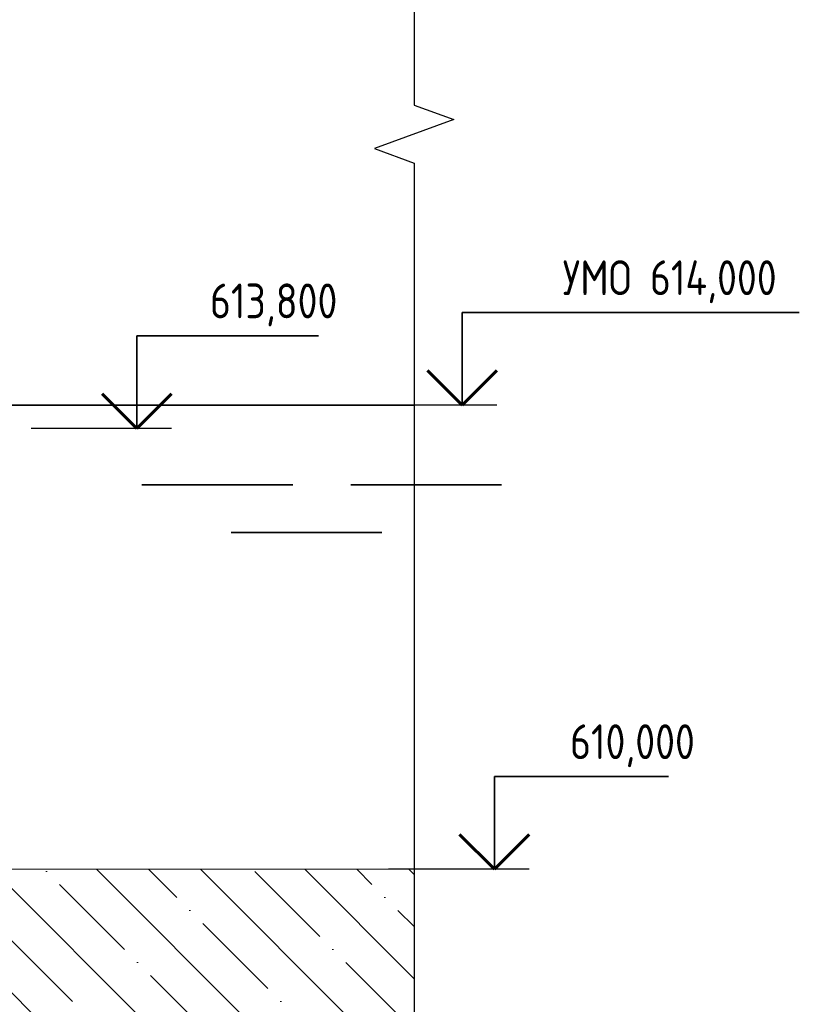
# Model space of a CAD drawing. Header units: millimetres. Extents: x 452087 to 582075, y 10891 to 81641.
# Tile 154 of 256: x 506994 to 513718, y 32872 to 41360. Entities that reach past the tile are written whole.
import ezdxf
from ezdxf.enums import TextEntityAlignment as Align

# ---------------------------------------------------------------- set-up
doc = ezdxf.new("R2010")
doc.units = ezdxf.units.MM
doc.layers.add('ГТО-2_Бетон_025', color=7, linetype='Continuous', lineweight=25)
doc.layers.add('ГТО-2_Вода', color=4, linetype='Continuous', lineweight=35)
doc.layers.add('ГТО-2_Выноски', color=7, linetype='Continuous')
doc.layers.add('ГТО-2_Штриховка_018', color=7, linetype='Continuous', lineweight=18, true_color=0x6b6b6b)
doc.styles.add('RomanS', font='romans.shx', dxfattribs={"width": 0.7})

# ---------------------------------------------------------------- blocks, each defined once
blk = doc.blocks.new('*U479')
at = {"color": 2, "lineweight": 35, "ltscale": 100}
for p, q in [((-9.122, 7.996), (-24.793, 7.996)), ((-9.122, 0), (-9.122, 7.996))]:
    blk.add_line(p, q, dxfattribs=at)
at = {"color": 3, "lineweight": 60, "ltscale": 100}
for p, q in [((-12.122, 3), (-9.122, 0)), ((-9.122, 0), (-6.122, 3))]:
    blk.add_line(p, q, dxfattribs=at)
at = {"color": 7, "lineweight": 25, "ltscale": 100}
blk.add_line((-12.122, 0), (0, 0), dxfattribs=at)
at = {"color": 2, "ltscale": 100, "style": 'RomanS', "width": 0.8, "flags": 8}
for tag, p in [('OTMETKA', (-12.355, 10.996)), ('OTMETKA_2', (-12.353, 4.996))]:
    blk.add_attdef(tag, text='', height=3, dxfattribs=at).set_placement(p, align=Align.MIDDLE_RIGHT)
blk = doc.blocks.new('*U480')
at = {"color": 2, "lineweight": 35, "ltscale": 100}
for p, q in [((-9.122, 7.996), (-24.124, 7.996)), ((-9.122, 0), (-9.122, 7.996))]:
    blk.add_line(p, q, dxfattribs=at)
at = {"color": 3, "lineweight": 60, "ltscale": 100}
for p, q in [((-12.122, 3), (-9.122, 0)), ((-9.122, 0), (-6.122, 3))]:
    blk.add_line(p, q, dxfattribs=at)
at = {"color": 7, "lineweight": 25, "ltscale": 100}
blk.add_line((-12.122, 0), (0, 0), dxfattribs=at)
at = {"color": 2, "ltscale": 100, "style": 'RomanS', "width": 0.8, "flags": 8}
for tag, p in [('OTMETKA', (-12.355, 10.996)), ('OTMETKA_2', (-12.353, 4.996))]:
    blk.add_attdef(tag, text='', height=3, dxfattribs=at).set_placement(p, align=Align.MIDDLE_RIGHT)
blk = doc.blocks.new('*U481')
at = {"color": 2, "lineweight": 35, "ltscale": 100}
for p, q in [((-9.122, 7.996), (-38.194, 7.996)), ((-9.122, 0), (-9.122, 7.996))]:
    blk.add_line(p, q, dxfattribs=at)
at = {"color": 3, "lineweight": 60, "ltscale": 100}
for p, q in [((-12.122, 3), (-9.122, 0)), ((-9.122, 0), (-6.122, 3))]:
    blk.add_line(p, q, dxfattribs=at)
at = {"color": 7, "lineweight": 25, "ltscale": 100}
blk.add_line((-12.122, 0), (0, 0), dxfattribs=at)
at = {"color": 2, "ltscale": 100, "style": 'RomanS', "width": 0.8, "flags": 8}
for tag, p in [('OTMETKA', (-12.355, 10.996)), ('OTMETKA_2', (-12.353, 4.996))]:
    blk.add_attdef(tag, text='', height=3, dxfattribs=at).set_placement(p, align=Align.MIDDLE_RIGHT)

msp = doc.modelspace()

# ---------------------------------------------------------------- hatches: boundary and pattern name
at = {"layer": 'ГТО-2_Штриховка_018'}
h = msp.add_hatch(dxfattribs=at)
h.set_pattern_fill('ANSI35', color=256, scale=100, angle=90)
h.set_pattern_definition([(135, (30036.5, -7380194), (-449.012806, -449.012806), []), (135, (30036.5, -7379745), (-449.012806, -449.012806), [793.75, -158.75, 0, -158.75])])
h.paths.add_polyline_path([(510395.9, 31036.1), (510395.9, 34036.1), (506520.6, 34036.1), (506520.6, 31036.1)])

# ---------------------------------------------------------------- linework, layer by layer
at = {"layer": 'ГТО-2_Бетон_025', "linetype": 'Continuous'}
msp.add_lwpolyline([(510395.9, 57791.4), (510395.9, 40624.3), (510739.3, 40499.3), (510052.5, 40249.3), (510395.9, 40124.3), (510395.9, 21527.1)], dxfattribs=at)
at = {"layer": 'ГТО-2_Вода'}
for p, q in [((510395.9, 38036.1), (503420.6, 38036.1)), ((509348.8, 37351.4), (508048.8, 37351.4)), ((511148.8, 37351.4), (509848.8, 37351.4)), ((510116.8, 36938.8), (508816.8, 36938.8))]:
    msp.add_line(p, q, dxfattribs=at)
at = {"layer": 'ГТО-2_Штриховка_018'}
msp.add_line((506520.6, 34036.1), (510395.9, 34036.1), dxfattribs=at)
msp.add_lwpolyline([(510395.9, 31036.1), (506520.6, 31036.1), (506520.6, 34036.1), (510395.9, 34036.1)], dxfattribs=at)

# ---------------------------------------------------------------- block references
at = {"layer": 'ГТО-2_Выноски'}
ref = msp.add_blockref('*U481', (509898.1, 38036.1), dxfattribs=dict(at, xscale=-100, yscale=100, zscale=100))
ref.add_attrib('OTMETKA', 'УМО 614,000', dxfattribs={"layer": '0', "color": 2, "ltscale": 100, "height": 300, "style": 'RomanS', "width": 0.8}).set_placement((513522.2, 39135.7), align=Align.MIDDLE_RIGHT)
ref = msp.add_blockref('*U479', (507092.4, 37836.1), dxfattribs=dict(at, xscale=-100, yscale=100, zscale=100))
ref.add_attrib('OTMETKA', '613,800', dxfattribs={"layer": '0', "color": 2, "ltscale": 100, "height": 300, "style": 'RomanS', "width": 0.8}).set_placement((509733.6, 38935.7), align=Align.MIDDLE_RIGHT)
ref = msp.add_blockref('*U480', (510175.6, 34036.1), dxfattribs=dict(at, xscale=-100, yscale=100, zscale=100))
ref.add_attrib('OTMETKA', '610,000', dxfattribs={"layer": '0', "color": 2, "ltscale": 100, "height": 300, "style": 'RomanS', "width": 0.8}).set_placement((512816.8, 35135.7), align=Align.MIDDLE_RIGHT)

doc.saveas('drawing.dxf')
